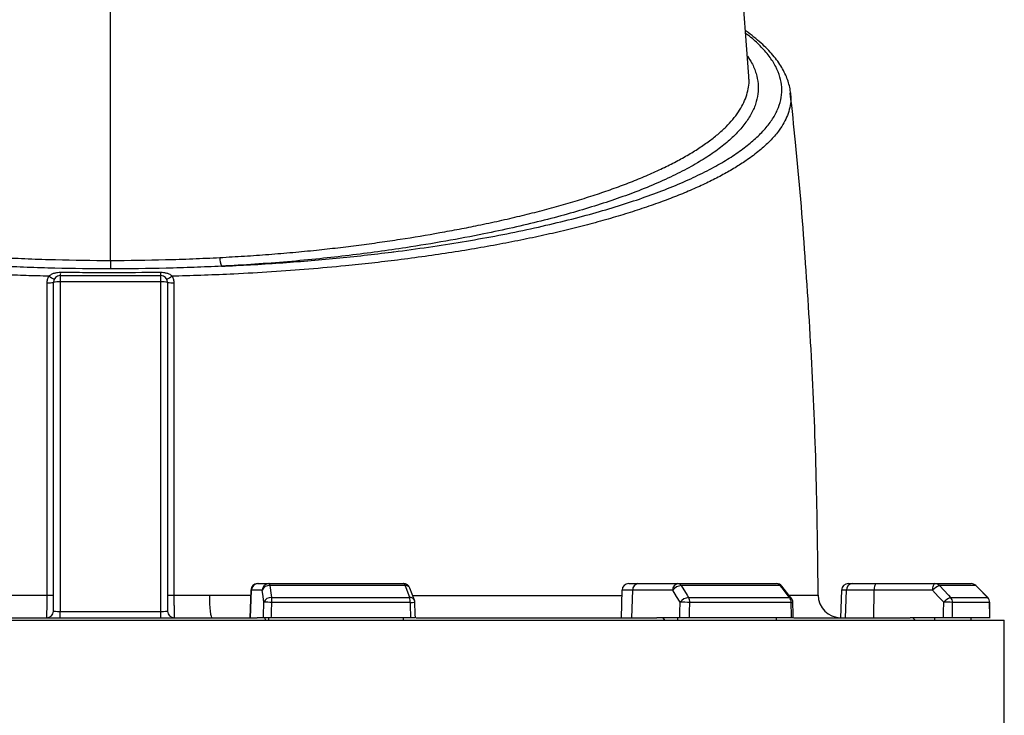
# Model space of a CAD drawing. Header units: millimetres. Extents: x 1491 to 2830, y 267 to 3578.
# Tile 10 of 12: x 2215 to 2646, y 2750 to 3055. Entities that reach past the tile are written whole.
import ezdxf

# ---------------------------------------------------------------- set-up
doc = ezdxf.new("R2010")
doc.units = ezdxf.units.MM

msp = doc.modelspace()

# ---------------------------------------------------------------- linework, layer by layer
at = {"color": 7, "linetype": 'Continuous', "lineweight": 25}
for p, q in [((2534.5, 3030.27), (2534.49, 3030.35)), ((2552.77, 3022.98), (2552.77, 3022.87)), ((2254.91, 2949.59), (2254.91, 2945.87)), ((2232.91, 2942.97), (2232.91, 2940.13)), ((2232.91, 2942.97), (2276.91, 2942.97)), ((2276.91, 2940.13), (2276.91, 2942.97)), ((2229.91, 2795.97), (2229.91, 2939.97)), ((2276.91, 2940.13), (2232.91, 2940.13)), ((2232.91, 2940.13), (2232.91, 2795.81)), ((2276.91, 2795.81), (2276.91, 2940.13)), ((2279.91, 2939.97), (2279.91, 2795.97)), ((2319.32, 2807.97), (2319.58, 2807.97)), ((2319.58, 2807.97), (2324.32, 2807.97)), ((2324.32, 2807.97), (2383.27, 2807.97)), ((2481.95, 2807.97), (2485.95, 2807.97)), ((2485.95, 2807.97), (2503.48, 2807.97)), ((2503.48, 2807.97), (2546.63, 2807.97)), ((2578.1, 2807.97), (2580.06, 2807.97)), ((2580.06, 2807.97), (2590.41, 2807.97)), ((2590.41, 2807.97), (2616.04, 2807.97)), ((2616.04, 2807.97), (2631.83, 2807.97)), ((2316.32, 2805.07), (2315.9, 2792.97)), ((2316.21, 2792.97), (2316.63, 2805.07)), ((2321.36, 2805.07), (2316.63, 2805.07)), ((2383.98, 2807.09), (2324.7, 2807.09)), ((2388.04, 2800.78), (2386.08, 2806.02)), ((2478.95, 2805.07), (2478.53, 2792.97)), ((2483.33, 2792.97), (2483.65, 2805.07)), ((2501.18, 2805.07), (2483.65, 2805.07)), ((2548.25, 2807.09), (2504.85, 2807.09)), ((2553.12, 2801.58), (2548.99, 2806.82)), ((2575.1, 2805.07), (2574.68, 2792.97)), ((2576.82, 2792.97), (2577.22, 2805.07)), ((2589.39, 2805.07), (2577.22, 2805.07)), ((2589.24, 2792.97), (2589.39, 2805.07)), ((2615.01, 2805.07), (2589.39, 2805.07)), ((2633.92, 2807.09), (2618.04, 2807.09)), ((2639.16, 2801.84), (2633.96, 2807.08)), ((2639.16, 2801.84), (2633.96, 2807.08)), ((2325.43, 2801.85), (2385.95, 2801.85)), ((2386.24, 2799.73), (2325.59, 2799.73)), ((2508.08, 2801.85), (2552.39, 2801.85)), ((2553.05, 2799.73), (2508.65, 2799.73)), ((2622.9, 2801.85), (2639.12, 2801.85)), ((2639.98, 2799.73), (2623.73, 2799.73)), ((2232.91, 2792.97), (2232.91, 2795.81)), ((2232.91, 2795.81), (2276.91, 2795.81)), ((2276.91, 2792.97), (2276.91, 2795.81)), ((1863.41, 2791.97), (2646.41, 2791.97)), ((2190.66, 2792.97), (2319.17, 2792.97)), ((2321.86, 2792.97), (2319.17, 2792.97)), ((2322.54, 2792.97), (2322.71, 2791.97)), ((2324.32, 2791.97), (2324.32, 2792.97)), ((2386.46, 2792.97), (2325.35, 2792.97)), ((2383.27, 2791.97), (2383.27, 2792.97)), ((2388.85, 2792.97), (2494.27, 2792.97)), ((2504.23, 2792.97), (2494.27, 2792.97)), ((2496.89, 2792.97), (2497.53, 2791.97)), ((2503.48, 2791.97), (2503.48, 2792.97)), ((2553.21, 2792.97), (2508.47, 2792.97)), ((2546.63, 2791.97), (2546.63, 2792.97)), ((2554.27, 2792.97), (2605.24, 2792.97)), ((2619.8, 2792.97), (2605.24, 2792.97)), ((2606.4, 2792.97), (2607.34, 2791.97)), ((2616.04, 2791.97), (2616.04, 2792.97)), ((2640.02, 2792.97), (2623.65, 2792.97)), ((2631.83, 2791.97), (2631.83, 2792.97)), ((2646.41, 2552.94), (2646.41, 2791.97))]:
    msp.add_line(p, q, dxfattribs=at)
at = {"color": 1, "linetype": 'Continuous', "lineweight": 25}
for p, q in [((2316.63, 2805.07), (2316.32, 2805.07)), ((2483.65, 2805.07), (2478.95, 2805.07)), ((2577.22, 2805.07), (2575.1, 2805.07)), ((2633.92, 2807.09), (2633.96, 2807.08)), ((2639.12, 2801.85), (2639.16, 2801.84)), ((2639.98, 2799.73), (2640.03, 2799.75))]:
    msp.add_line(p, q, dxfattribs=at)
at = {"color": 7, "linetype": 'Continuous', "lineweight": 25, "flags": 128}
for points in [[(2534.56, 3030.36), (2531.1, 3075.15), (2527.57, 3120.98)], [(2324.7, 2807.09), (2324.66, 2807.29), (2324.62, 2807.46), (2324.57, 2807.62), (2324.52, 2807.74), (2324.47, 2807.84), (2324.42, 2807.91), (2324.37, 2807.96), (2324.32, 2807.97)], [(2590.41, 2807.97), (2590.22, 2807.91), (2590.03, 2807.75), (2589.85, 2807.49), (2589.7, 2807.13), (2589.57, 2806.69), (2589.47, 2806.19), (2589.41, 2805.64), (2589.39, 2805.07)], [(2615.01, 2805.07), (2615.04, 2805.64), (2615.1, 2806.19), (2615.2, 2806.69), (2615.33, 2807.13), (2615.48, 2807.49), (2615.65, 2807.75), (2615.84, 2807.91), (2616.04, 2807.97)], [(2322.09, 2799.83), (2321.74, 2802.4), (2321.36, 2805.07)], [(2324.7, 2807.09), (2325.29, 2802.85), (2325.43, 2801.85)], [(2385.95, 2801.85), (2384.36, 2806.09), (2383.98, 2807.09)], [(2504.41, 2799.83), (2502.83, 2802.4), (2501.18, 2805.07)], [(2504.85, 2807.09), (2507.47, 2802.85), (2508.08, 2801.85)], [(2552.39, 2801.85), (2549.04, 2806.09), (2548.25, 2807.09)], [(2619.88, 2799.83), (2617.5, 2802.4), (2615.01, 2805.07)], [(2618.04, 2807.09), (2621.97, 2802.85), (2622.9, 2801.85)], [(2639.12, 2801.85), (2634.91, 2806.09), (2633.92, 2807.09)], [(2298.19, 2802.94), (2298.21, 2800.99), (2298.28, 2799.12), (2298.39, 2797.4), (2298.53, 2795.89), (2298.71, 2794.65), (2298.92, 2793.73), (2299.14, 2793.16), (2299.37, 2792.97)], [(2388.46, 2792.92), (2388.4, 2794.65), (2388.23, 2799.83)], [(2553.93, 2792.89), (2553.89, 2794.62), (2553.77, 2799.8)], [(2640.07, 2792.84), (2640.06, 2794.57), (2640.03, 2799.75)]]:
    msp.add_lwpolyline(points, dxfattribs=at)
at = {"color": 7, "linetype": 'Continuous', "lineweight": 25}
for centre, radius, start, end in [((2312.06, 2950.7), 9.25, 179.0685, 203.3556), ((2281.24, 3040.71), 111.63, 241.452, 242.8356), ((2232.91, 2939.97), 3, 90, 180), ((2228.48, 2944.17), 4.59, 344.8501, 2.9763), ((2281.35, 2944.17), 4.59, 177.0237, 195.1499), ((2276.91, 2939.97), 3, 0, 90), ((2228.59, 3040.71), 111.63, 297.1644, 298.548), ((2227.82, 2952.72), 12.92, 267.1531, 279.3191), ((2232.17, 2925.68), 14.47, 87.0366, 98.9552), ((2277.66, 2925.68), 14.47, 81.0448, 92.9634), ((2282.01, 2952.72), 12.92, 260.6809, 272.8469), ((2319.32, 2804.97), 3, 90, 178), ((2319.6, 2804.99), 2.98, 90.4215, 178.4553), ((2324.34, 2804.99), 2.98, 90.4215, 178.4553), ((2383.27, 2804.97), 3, 20.5528, 90), ((2382.93, 2806.97), 1.06, 6.8019, 71.1118), ((2481.95, 2804.97), 3, 90, 178), ((2486.33, 2805.31), 2.69, 98.2348, 184.9179), ((2503.86, 2805.31), 2.69, 98.2348, 184.9179), ((2503.36, 2806.27), 1.7, 28.7721, 86.0979), ((2546.63, 2804.97), 3, 38.2634, 90), ((2546.56, 2805.92), 2.06, 34.8882, 88.0031), ((2578.1, 2804.97), 3, 90, 178), ((2580.14, 2805.05), 2.92, 91.5265, 179.5857), ((2616.02, 2805.22), 2.75, 42.8612, 89.6783), ((2631.83, 2804.97), 3, 44.7456, 90), ((2631.83, 2805.04), 2.93, 44.4052, 89.9154), ((2324.35, 2803.9), 3.21, 83.7712, 158.5233), ((2505.06, 2802.37), 4.73, 92.4821, 145.0611), ((2619.7, 2801.32), 6.01, 106.0931, 141.299), ((2227.8, 3273.76), 470.81, 269.9198, 270.2572), ((2282.03, 3273.76), 470.81, 269.7428, 270.0802), ((2325.08, 2798.66), 3.21, 83.7871, 158.5255), ((2317.78, 2597.5), 202.38, 87.7889, 88.7786), ((2313, 2799.85), 12.59, 359.4292, 9.1235), ((2379.29, 2799.84), 6.95, 359.0521, 16.7688), ((2385.23, 2799.73), 3, 1.8843, 20.5524), ((2508.29, 2797.12), 4.73, 92.4968, 145.0586), ((2503.86, 2691.45), 108.39, 87.4645, 89.7072), ((2504.7, 2799.8), 3.96, 358.9112, 31.1436), ((2549.53, 2799.78), 3.52, 359.1148, 35.8997), ((2550.77, 2799.73), 3, 1.2966, 38.2627), ((2574.89, 2802.97), 10, 180.1914, 268.7929), ((2624.57, 2796.07), 6.01, 106.1071, 141.2921), ((2620.33, 2745.72), 54.12, 86.4027, 90.4831), ((2620.63, 2799.74), 3.09, 359.7299, 42.9029), ((2636.96, 2799.73), 3.03, 359.92, 44.4128), ((2637.03, 2799.73), 3, 0.3612, 44.7449), ((2226.91, 2795.97), 3, 270, 0), ((2282.91, 2795.97), 3, 180, 270)]:
    msp.add_arc(centre, radius, start, end, dxfattribs=at)
at = {"color": 1, "linetype": 'Continuous', "lineweight": 25}
for centre, radius, start, end in [((2384.28, 2805.08), 2.03, 27.5412, 98.3837), ((2548.37, 2806.24), 0.854, 42.9585, 97.8216), ((2386.24, 2799.84), 2.03, 27.6757, 98.3495), ((2385.96, 2825.53), 25.81, 270.6202, 275.049), ((2552.5, 2801), 0.854, 43.0169, 97.7851), ((2553.11, 2802.92), 3.19, 268.9637, 281.8889)]:
    msp.add_arc(centre, radius, start, end, dxfattribs=at)
at = {"color": 7, "linetype": 'Continuous', "lineweight": 25}
for centre, major_axis, ratio, start_param, end_param in [((2251.96, 2722.11), (382.61, 11125.18), 0.006057, 4.718966, 4.719583), ((2254.91, 2722.01), (385.57, 11125.18), 0.006103, 4.718979, 4.719586), ((2254.91, 2722.01), (-367.94, 11125.18), 0.012023, 4.71837, 4.718977), ((2252.62, 2722.11), (297.76, 11125.18), 0.022431, 4.719358, 4.719975), ((2254.91, 2722.01), (300.06, 11125.18), 0.022604, 4.719377, 4.719984), ((2254.91, 2722.01), (-251.83, 11125.18), 0.026944, 4.718158, 4.718765), ((2253.89, 2722.11), (133.02, 11125.18), 0.03281, 4.71915, 4.719767), ((2254.91, 2722.01), (134.05, 11125.18), 0.033063, 4.719166, 4.719773), ((2254.91, 2722.01), (-68.07, 11125.18), 0.034655, 4.718555, 4.719163), ((2232.91, 2795.97), (3, 0), 0.052336, 3.141593, 4.712389), ((2276.91, 2795.97), (3, 0), 0.052336, 4.712389, 6.283185)]:
    msp.add_ellipse(centre, major_axis=major_axis, ratio=ratio, start_param=start_param, end_param=end_param, dxfattribs=at)
for points in [[(2254.91, 2949.59), (2254.91, 3007.82), (2254.91, 3065.7), (2254.91, 3121.47)], [(2211.64, 2802.94), (2216.8, 2802.94), (2221.96, 2802.95), (2227.14, 2802.96)], [(2282.69, 2802.96), (2287.85, 2802.95), (2293.02, 2802.94), (2298.19, 2802.94)]]:
    msp.add_open_spline(points, degree=3, dxfattribs=at)
for points, knots in [([(2552.77, 3022.98), (2552.76, 3023.11), (2552.7, 3024.15), (2552.28, 3026.1), (2551.5, 3028.8), (2550.38, 3031.47), (2548.95, 3034.15), (2547.18, 3036.83), (2545.08, 3039.52), (2542.65, 3042.19), (2539.9, 3044.84), (2536.79, 3047.46), (2534.49, 3049.28), (2533.14, 3050.2), (2533.02, 3050.28)], [0, 0, 0, 0, 0.012932, 0.104277, 0.195592, 0.287363, 0.38262, 0.479893, 0.579316, 0.680497, 0.782972, 0.886288, 0.990056, 1, 1, 1, 1]), ([(2227.89, 2942.65), (2224.57, 2942.74), (2217.93, 2942.91), (2208.02, 2943.28), (2198.14, 2943.73), (2187.66, 2944.32), (2176.62, 2945.06), (2163.68, 2946.07), (2149.59, 2947.39), (2134.5, 2949.05), (2120.95, 2950.78), (2108.88, 2952.51), (2098.4, 2954.18), (2088.37, 2955.92), (2077.66, 2957.94), (2066.24, 2960.31), (2054.27, 2963.07), (2043.79, 2965.76), (2034.66, 2968.32), (2026.67, 2970.75), (2018.99, 2973.29), (2010.77, 2976.24), (2002.29, 2979.61), (1993.79, 2983.43), (1986.71, 2987.05), (1980.86, 2990.43), (1976.06, 2993.55), (1971.77, 2996.72), (1967.99, 2999.95), (1964.74, 3003.21), (1962.01, 3006.55), (1959.83, 3009.93), (1958.21, 3013.37), (1957.22, 3016.84), (1956.8, 3020.04), (1956.98, 3022.07), (1957.06, 3022.95)], [0, 0, 0, 0, 0.021955, 0.043976, 0.065997, 0.088088, 0.114634, 0.141181, 0.177232, 0.213313, 0.249366, 0.276918, 0.304471, 0.330582, 0.356692, 0.39205, 0.427432, 0.46279, 0.489736, 0.516682, 0.544484, 0.572287, 0.609965, 0.64767, 0.685348, 0.714092, 0.742835, 0.771616, 0.800397, 0.829385, 0.858372, 0.888025, 0.917678, 0.947569, 0.97746, 1, 1, 1, 1]), ([(2564.87, 2802.92), (2564.7, 2818.99), (2564.36, 2851.78), (2562.42, 2901.27), (2559.33, 2951.36), (2556.09, 2991.9), (2553.47, 3015.69), (2552.68, 3022.86)], [0, 0, 0, 0, 0.218671, 0.446423, 0.67413, 0.901832, 1, 1, 1, 1]), ([(2207.02, 2950.85), (2210.96, 2950.65), (2214.92, 2950.47), (2222.87, 2950.15), (2226.87, 2950.02), (2238.85, 2949.7), (2246.87, 2949.59), (2254.91, 2949.59)], [0, 0, 0, 0, 0.25, 0.25, 0.5, 0.5, 1, 1, 1, 1]), ([(2254.91, 2949.59), (2262.96, 2949.59), (2270.97, 2949.7), (2282.96, 2950.02), (2286.95, 2950.15), (2294.9, 2950.47), (2298.86, 2950.65), (2302.81, 2950.85)], [0, 0, 0, 0, 0.5, 0.5, 0.75, 0.75, 1, 1, 1, 1]), ([(2254.91, 2945.87), (2246.75, 2945.87), (2238.61, 2945.97), (2226.44, 2946.26), (2222.39, 2946.38), (2214.3, 2946.68), (2210.28, 2946.84), (2206.26, 2947.04)], [0, 0, 0, 0, 0.5, 0.5, 0.75, 0.75, 1, 1, 1, 1]), ([(2303.56, 2947.04), (2299.55, 2946.84), (2295.52, 2946.68), (2287.44, 2946.38), (2283.39, 2946.26), (2271.21, 2945.97), (2263.07, 2945.87), (2254.91, 2945.87)], [0, 0, 0, 0, 0.25, 0.25, 0.5, 0.5, 1, 1, 1, 1]), ([(2227.18, 2939.82), (2227.18, 2940.06), (2227.19, 2940.31), (2227.26, 2940.8), (2227.3, 2941.04), (2227.48, 2941.75), (2227.65, 2942.21), (2227.89, 2942.65)], [0, 0, 0, 0, 0.25, 0.25, 0.5, 0.5, 1, 1, 1, 1]), ([(2227.89, 2942.65), (2228.05, 2942.82), (2228.22, 2942.98), (2228.6, 2943.26), (2228.8, 2943.39), (2229.41, 2943.72), (2229.85, 2943.9), (2230.74, 2944.17), (2231.2, 2944.26), (2232.13, 2944.39), (2232.6, 2944.41), (2233.07, 2944.41)], [0, 0, 0, 0, 0.125, 0.125, 0.25, 0.25, 0.5, 0.5, 0.75, 0.75, 1, 1, 1, 1]), ([(2233.07, 2944.41), (2236.7, 2944.38), (2240.34, 2944.36), (2247.63, 2944.33), (2251.28, 2944.32), (2262.2, 2944.32), (2269.48, 2944.35), (2276.76, 2944.41)], [0, 0, 0, 0, 0.25, 0.25, 0.5, 0.5, 1, 1, 1, 1]), ([(2276.76, 2944.41), (2277.23, 2944.41), (2277.7, 2944.38), (2278.63, 2944.26), (2279.09, 2944.17), (2279.98, 2943.9), (2280.42, 2943.72), (2281.04, 2943.38), (2281.23, 2943.26), (2281.6, 2942.98), (2281.78, 2942.82), (2281.94, 2942.65)], [0, 0, 0, 0, 0.25, 0.25, 0.5, 0.5, 0.75, 0.75, 0.875, 0.875, 1, 1, 1, 1]), ([(2281.94, 2942.65), (2282.06, 2942.43), (2282.16, 2942.21), (2282.34, 2941.74), (2282.41, 2941.51), (2282.59, 2940.79), (2282.65, 2940.31), (2282.65, 2939.82)], [0, 0, 0, 0, 0.25, 0.25, 0.5, 0.5, 1, 1, 1, 1]), ([(2227.14, 2802.96), (2227.14, 2814.36), (2227.15, 2825.77), (2227.15, 2840.03), (2227.15, 2842.89), (2227.16, 2848.59), (2227.16, 2851.44), (2227.16, 2860), (2227.16, 2865.7), (2227.17, 2882.81), (2227.17, 2894.22), (2227.17, 2917.02), (2227.18, 2928.42), (2227.18, 2939.82)], [0, 0, 0, 0, 0.25, 0.25, 0.3125, 0.3125, 0.375, 0.375, 0.5, 0.5, 0.75, 0.75, 1, 1, 1, 1]), ([(2282.65, 2939.82), (2282.65, 2917.03), (2282.66, 2894.21), (2282.67, 2865.7), (2282.67, 2859.99), (2282.67, 2851.44), (2282.67, 2848.59), (2282.67, 2842.88), (2282.68, 2828.62), (2282.68, 2814.36), (2282.69, 2802.96)], [0, 0, 0, 0, 0.5, 0.5, 0.625, 0.625, 0.6875, 0.6875, 0.75, 1, 1, 1, 1]), ([(2226.91, 2792.97), (2226.93, 2792.97), (2226.94, 2793.03), (2226.96, 2793.22), (2226.97, 2793.3), (2226.99, 2793.49), (2226.99, 2793.6), (2227.01, 2793.98), (2227.03, 2794.28), (2227.05, 2795.01), (2227.06, 2795.43), (2227.08, 2796.35), (2227.09, 2796.85), (2227.11, 2797.67), (2227.11, 2797.95), (2227.12, 2798.53), (2227.12, 2799.12), (2227.13, 2799.73), (2227.13, 2800.35), (2227.14, 2800.67), (2227.14, 2801.64), (2227.14, 2802.3), (2227.14, 2802.96)], [0, 0, 0, 0, 0.125, 0.125, 0.1875, 0.1875, 0.25, 0.25, 0.375, 0.375, 0.5, 0.5, 0.625, 0.625, 0.6875, 0.6875, 0.75, 0.8125, 0.8125, 0.875, 0.875, 1, 1, 1, 1]), ([(2282.69, 2802.96), (2282.69, 2802.3), (2282.69, 2801.65), (2282.69, 2800.69), (2282.69, 2800.37), (2282.7, 2799.75), (2282.7, 2799.43), (2282.71, 2798.53), (2282.72, 2797.95), (2282.73, 2797.14), (2282.73, 2796.87), (2282.74, 2796.37), (2282.75, 2796.12), (2282.76, 2795.43), (2282.78, 2795.02), (2282.79, 2794.47), (2282.8, 2794.3), (2282.81, 2794), (2282.83, 2793.72), (2282.84, 2793.5), (2282.85, 2793.31), (2282.86, 2793.23), (2282.88, 2793.03), (2282.9, 2792.97), (2282.91, 2792.97)], [0, 0, 0, 0, 0.125, 0.125, 0.1875, 0.1875, 0.25, 0.25, 0.375, 0.375, 0.4375, 0.4375, 0.5, 0.5, 0.625, 0.625, 0.6875, 0.6875, 0.75, 0.8125, 0.8125, 0.875, 0.875, 1, 1, 1, 1]), ([(2325.35, 2792.97), (2325.16, 2792.97), (2324.96, 2792.97), (2324.57, 2792.97), (2324.37, 2792.97), (2323.99, 2792.97), (2323.8, 2792.97), (2323.44, 2792.97), (2323.26, 2792.97), (2322.94, 2792.97), (2322.79, 2792.97), (2322.52, 2792.97), (2322.39, 2792.97), (2322.18, 2792.97), (2322.09, 2792.97), (2321.95, 2792.97), (2321.89, 2792.97), (2321.86, 2792.97)], [0, 0, 0, 0, 0.125, 0.125, 0.25, 0.25, 0.375, 0.375, 0.5, 0.5, 0.625, 0.625, 0.75, 0.75, 0.875, 0.875, 1, 1, 1, 1]), ([(2388.45, 2792.97), (2388.42, 2792.97), (2388.37, 2792.97), (2387.86, 2792.97), (2387.19, 2792.97), (2386.67, 2792.97), (2386.46, 2792.97)], [0, 0, 0, 0, 0.2648689, 0.5392178, 0.8137251, 1, 1, 1, 1]), ([(2508.47, 2792.97), (2508.32, 2792.97), (2508.16, 2792.97), (2507.82, 2792.97), (2507.63, 2792.97), (2507.26, 2792.97), (2507.07, 2792.97), (2506.67, 2792.97), (2506.47, 2792.97), (2506.08, 2792.97), (2505.89, 2792.97), (2505.51, 2792.97), (2505.32, 2792.97), (2504.98, 2792.97), (2504.81, 2792.97), (2504.5, 2792.97), (2504.36, 2792.97), (2504.23, 2792.97)], [0, 0, 0, 0, 0.125, 0.125, 0.25, 0.25, 0.375, 0.375, 0.5, 0.5, 0.625, 0.625, 0.75, 0.75, 0.875, 0.875, 1, 1, 1, 1]), ([(2553.88, 2792.97), (2553.89, 2792.97), (2553.93, 2792.97), (2553.67, 2792.97), (2553.34, 2792.97), (2553.21, 2792.97)], [0, 0, 0, 0, 0.197143, 0.675439, 1, 1, 1, 1]), ([(2623.65, 2792.97), (2623.58, 2792.97), (2623.5, 2792.97), (2623.3, 2792.97), (2623.18, 2792.97), (2622.91, 2792.97), (2622.77, 2792.97), (2622.45, 2792.97), (2622.28, 2792.97), (2621.92, 2792.97), (2621.74, 2792.97), (2621.35, 2792.97), (2621.16, 2792.97), (2620.77, 2792.97), (2620.57, 2792.97), (2620.18, 2792.97), (2619.98, 2792.97), (2619.8, 2792.97)], [0, 0, 0, 0, 0.125, 0.125, 0.25, 0.25, 0.375, 0.375, 0.5, 0.5, 0.625, 0.625, 0.75, 0.75, 0.875, 0.875, 1, 1, 1, 1])]:
    msp.add_open_spline(points, degree=3, knots=knots, dxfattribs=at)
at = {"color": 1, "linetype": 'Continuous', "lineweight": 25}
for points, knots in [([(2303.56, 2947.04), (2307.81, 2947.24), (2316.3, 2947.64), (2328.88, 2948.45), (2341.39, 2949.4), (2353.79, 2950.51), (2366.06, 2951.79), (2374.39, 2952.77), (2383.82, 2953.95), (2394.3, 2955.38), (2409.06, 2957.69), (2423.43, 2960.24), (2437.33, 2963.05), (2450.71, 2966.09), (2463.18, 2969.28), (2474.76, 2972.59), (2485.44, 2976.02), (2495.47, 2979.62), (2504.8, 2983.4), (2513.38, 2987.34), (2520.98, 2991.33), (2527.62, 2995.36), (2533.31, 2999.4), (2538.21, 3003.55), (2542.26, 3007.8), (2545.41, 3012.14), (2547.62, 3016.55), (2548.84, 3020.99), (2549.07, 3025.46), (2548.29, 3029.98), (2546.44, 3034.53), (2543.55, 3039.08), (2539.64, 3043.5), (2536.12, 3046.83), (2533.68, 3048.62), (2533.11, 3049.04)], [0, 0, 0, 0, 0.02507, 0.050154, 0.075224, 0.100806, 0.126402, 0.151984, 0.153955, 0.187322, 0.220719, 0.254087, 0.288535, 0.323013, 0.357462, 0.39036, 0.423283, 0.456181, 0.49001, 0.523865, 0.557694, 0.589852, 0.622033, 0.654191, 0.687232, 0.720299, 0.753339, 0.786792, 0.820273, 0.853725, 0.888243, 0.922792, 0.957311, 0.990017, 1, 1, 1, 1]), ([(2533.89, 3039.02), (2534.54, 3038.05), (2536.23, 3035.56), (2537.78, 3031.55), (2538.69, 3027.01), (2538.6, 3022.53), (2537.57, 3018.01), (2535.55, 3013.48), (2532.52, 3008.94), (2528.55, 3004.48), (2523.65, 3000.13), (2517.88, 2995.89), (2511.15, 2991.7), (2503.44, 2987.57), (2494.74, 2983.53), (2485.48, 2979.75), (2475.76, 2976.23), (2465.71, 2972.96), (2454.94, 2969.8), (2443.44, 2966.77), (2431.25, 2963.87), (2417.43, 2960.92), (2401.84, 2957.97), (2386.25, 2955.41), (2372.06, 2953.35), (2359.49, 2951.73), (2346.31, 2950.26), (2332.52, 2948.97), (2318.18, 2947.86), (2308.43, 2947.31), (2303.56, 2947.04)], [0, 0, 0, 0, 0.024295, 0.062907, 0.099982, 0.137084, 0.17416, 0.212284, 0.250439, 0.288563, 0.325752, 0.362969, 0.400157, 0.438431, 0.476736, 0.515009, 0.549575, 0.584165, 0.618731, 0.654161, 0.689616, 0.725046, 0.769321, 0.813595, 0.843684, 0.873789, 0.903868, 0.935902, 0.967966, 1, 1, 1, 1]), ([(2302.81, 2950.85), (2306.39, 2951.05), (2313.57, 2951.45), (2324.21, 2952.2), (2334.75, 2953.08), (2344.84, 2954.06), (2354.5, 2955.12), (2363.72, 2956.26), (2372.8, 2957.5), (2384.76, 2959.27), (2396.41, 2961.21), (2407.72, 2963.3), (2416.43, 2965.03), (2425.29, 2966.93), (2434.25, 2969), (2442.92, 2971.18), (2451.33, 2973.45), (2459.46, 2975.83), (2467.28, 2978.31), (2474.74, 2980.86), (2481.91, 2983.53), (2488.77, 2986.31), (2495.27, 2989.19), (2501.32, 2992.15), (2506.95, 2995.2), (2512.11, 2998.33), (2516.8, 3001.54), (2520.97, 3004.81), (2524.55, 3008.08), (2527.57, 3011.35), (2530.03, 3014.62), (2531.98, 3017.92), (2533.43, 3021.28), (2534.32, 3024.68), (2534.7, 3027.68), (2534.55, 3029.55), (2534.5, 3030.27)], [0, 0, 0, 0, 0.026575, 0.053257, 0.079995, 0.106841, 0.131384, 0.155969, 0.180819, 0.20567, 0.255597, 0.280798, 0.306027, 0.334827, 0.36367, 0.392642, 0.421656, 0.451164, 0.480719, 0.510415, 0.540157, 0.571115, 0.602126, 0.633301, 0.66453, 0.696386, 0.7283, 0.760391, 0.79254, 0.82341, 0.854332, 0.885412, 0.916545, 0.948284, 0.980079, 1, 1, 1, 1]), ([(2552.77, 3022.87), (2552.85, 3021.92), (2553.02, 3019.81), (2552.55, 3016.54), (2551.52, 3013.15), (2549.95, 3009.87), (2547.67, 3006.31), (2544.41, 3002.41), (2539.92, 2998.2), (2534.97, 2994.38), (2529.79, 2990.95), (2524.63, 2987.9), (2519, 2984.92), (2512.92, 2982.01), (2506.37, 2979.15), (2499.31, 2976.35), (2491.74, 2973.6), (2483.65, 2970.91), (2475.11, 2968.3), (2466.17, 2965.8), (2456.89, 2963.41), (2447.27, 2961.14), (2437.25, 2958.97), (2426.76, 2956.89), (2415.84, 2954.92), (2404.47, 2953.05), (2392.74, 2951.32), (2381.01, 2949.76), (2369.36, 2948.38), (2356.44, 2947.02), (2341.85, 2945.7), (2325.54, 2944.51), (2310.27, 2943.64), (2296.15, 2943.05), (2287.12, 2942.77), (2282.37, 2942.66), (2281.94, 2942.65)], [0, 0, 0, 0, 0.024484, 0.054394, 0.084305, 0.111946, 0.139588, 0.177069, 0.214579, 0.252062, 0.280667, 0.309273, 0.337552, 0.365831, 0.394298, 0.422764, 0.451828, 0.480893, 0.510168, 0.539443, 0.568134, 0.596825, 0.625728, 0.65463, 0.684219, 0.713808, 0.743644, 0.773479, 0.800872, 0.828265, 0.865516, 0.9028, 0.940048, 0.968584, 0.99712, 1, 1, 1, 1]), ([(2298.19, 2802.94), (2302.3, 2802.93), (2308.34, 2802.92), (2314.33, 2802.91), (2316.25, 2802.91)], [0, 0, 0, 0, 0.679735, 1, 1, 1, 1]), ([(2387.29, 2802.78), (2389.82, 2802.78), (2396.12, 2802.77), (2405.94, 2802.75), (2416.77, 2802.74), (2427.39, 2802.73), (2437.79, 2802.71), (2447.96, 2802.71), (2457.86, 2802.7), (2467.42, 2802.7), (2474.48, 2802.7), (2478.12, 2802.7), (2478.87, 2802.7)], [0, 0, 0, 0, 0.073825, 0.183869, 0.294291, 0.404904, 0.5169, 0.629094, 0.742702, 0.856515, 0.970746, 1, 1, 1, 1]), ([(2552.12, 2802.85), (2552.5, 2802.85), (2554.15, 2802.86), (2556.54, 2802.87), (2559.3, 2802.89), (2561.49, 2802.9), (2563.18, 2802.91), (2564.3, 2802.92), (2564.87, 2802.92), (2564.83, 2802.92), (2564.82, 2802.92)], [0, 0, 0, 0, 0.043392, 0.187869, 0.332596, 0.478081, 0.623822, 0.772499, 0.921448, 1, 1, 1, 1])]:
    msp.add_open_spline(points, degree=3, knots=knots, dxfattribs=at)

doc.saveas('drawing.dxf')
